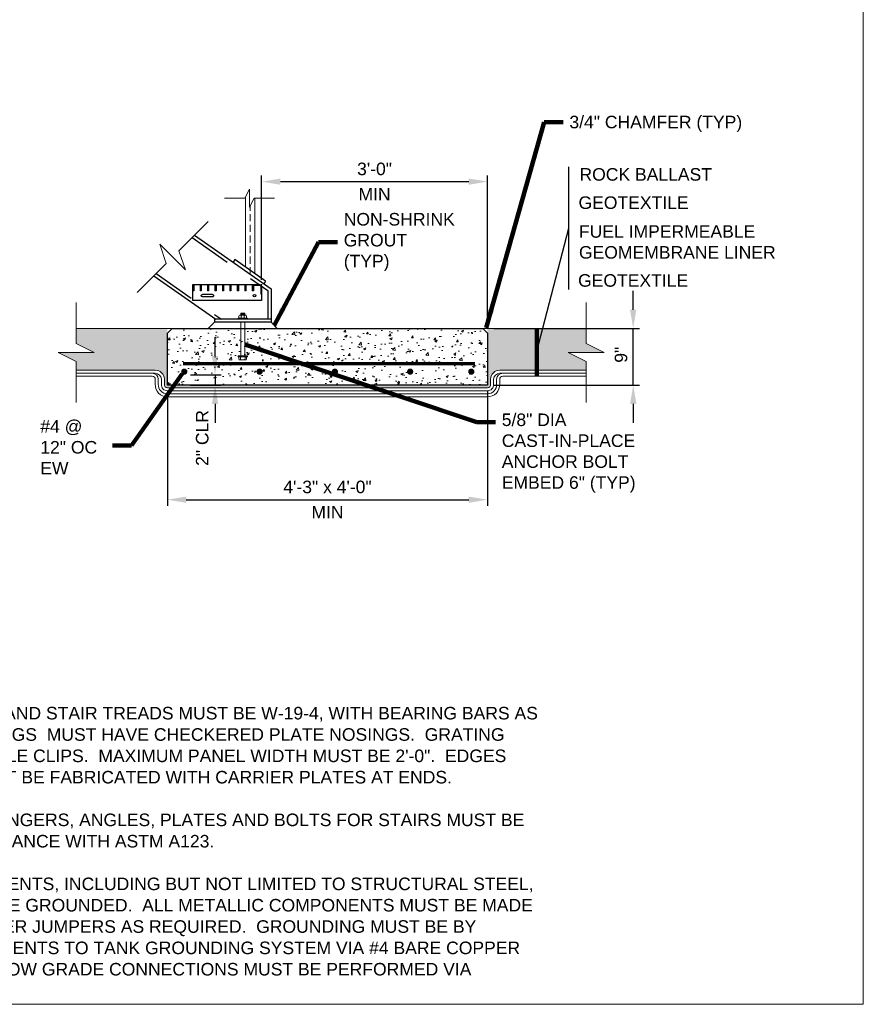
# Model space of a CAD drawing. Header units: inches. Extents: x -997 to -514, y 300 to 628.
# Tile 7 of 9: x -648 to -514, y 300 to 457. Entities that reach past the tile are written whole.
import ezdxf

# ---------------------------------------------------------------- set-up
doc = ezdxf.new("R2010")
doc.units = ezdxf.units.IN
doc.header["$MEASUREMENT"] = 0
doc.linetypes.add('( Dashed )', pattern=[9, 6, -3])
doc.linetypes.add('DGN Style 2', pattern=[11.3672125, 6.8203275, -4.546885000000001])
doc.layers.get('DefPoints').update_dxf_attribs({"lineweight": 0})
for name, color, linetype, lineweight in [('C-Detl-Grph-Wt 0', 4, 'Continuous', 0), ('G-ANNO-DIMS', 2, 'Continuous', 0), ('G-ANNO-MASK', 1, 'Continuous', 0), ('G-ANNO-NOTE', 4, 'Continuous', 30), ('G-ANNO-PATT', 250, 'Continuous', 0), ('G-ANNO-TEXT', 13, 'Continuous', 30), ('G-GRID-COOR', 2, 'Continuous', 13), ('S-ACCS-STRS', 111, 'Continuous', 30), ('S-ACCS-STRS-FRMG', 127, 'Continuous', 30), ('S-ANNO-DIMS', 2, 'Continuous', 0), ('S-FABR-PL~~', 183, 'Continuous', 30), ('S-FNDN-FTNG', 182, 'Continuous', 30), ('S-FNDN-TRMT', 28, 'Continuous', 30), ('S-FSTN-ABLT', 86, 'Continuous', 13), ('S-REIN-RBAR', 1, 'Continuous', 70), ('S-SAFE-HRAL', 2, 'Continuous', 13)]:
    doc.layers.add(name, color=color, linetype=linetype, lineweight=lineweight)
doc.layers.add('G-ANNO-NPLT', color=2, linetype='Continuous', lineweight=0, plot=False)
doc.styles.add("AEC_AC_06ArchDims-CC_3-4_1'", font='arial.ttf', dxfattribs={"height": 2})
doc.styles.add("AEC_AC_45Text-LeftTop_3-4_1'", font='arial.ttf', dxfattribs={"height": 2})
doc.styles.add('Style-font002', font='font002.shx')
doc.dimstyles.new("AEC_AC_06_Arch-Dims_3-4_1'", dxfattribs={"dimtxt": 2, "dimasz": 3, "dimexe": 1, "dimexo": 1, "dimgap": 1, "dimtad": 1, "dimdec": 4, "dimzin": 15, "dimdsep": 46, "dimlunit": 4, "dimtxsty": "AEC_AC_06ArchDims-CC_3-4_1'", "dimcen": 0.09, "dimclrd": 256, "dimclre": 256, "dimazin": 2, "dimtfac": 0.7, "dimtdec": 4, "dimtix": 1, "dimtmove": 1, "dimatfit": 3, "dimfxl": 1, "dimfrac": 1, "dimtolj": 1, "dimtzin": 15, "dimlwd": 30, "dimlwe": 30, "dimarcsym": 0})
doc.dimstyles.new("AEC_AC_45_Notes_3-4_1'", dxfattribs={"dimtxt": 2, "dimasz": 3, "dimexe": 1, "dimexo": 1, "dimgap": 1, "dimtad": 1, "dimjust": 1, "dimdec": 3, "dimzin": 15, "dimdsep": 46, "dimlunit": 5, "dimtxsty": "AEC_AC_45Text-LeftTop_3-4_1'", "dimblk": 'NONE', "dimcen": 0.09, "dimclrd": 256, "dimclre": 256, "dimazin": 2, "dimtfac": 0.7, "dimtdec": 3, "dimtmove": 1, "dimatfit": 1, "dimfxl": 1, "dimfrac": 1, "dimtolj": 1, "dimtzin": 15, "dimlwd": 30, "dimlwe": 30, "dimarcsym": 0})

# ---------------------------------------------------------------- blocks, each defined once
blk = doc.blocks.new('FASTHR_2')
at = {"extrusion": (0, 0, -1)}
blk.add_hatch(color=3, dxfattribs=at).paths.add_polyline_path([(0.4265073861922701, 0.874886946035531), (0.3018359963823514, 1.125104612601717), (0.5511787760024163, 1.125104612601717)])
blk.add_hatch(color=3).paths.add_polyline_path([(0.4265073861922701, 0.8748869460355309), (0.3018359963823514, 1.125104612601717), (0.5511787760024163, 1.125104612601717)])
for p, q in [((-1.312330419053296, 0.2502176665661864), (1.312330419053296, 0.2502176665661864)), ((-1.312330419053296, 0.2502176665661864), (-1.312330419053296, 0)), ((-1.312330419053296, 0), (1.312330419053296, 0)), ((-1.062987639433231, 0.8748869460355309), (-1.062987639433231, 0.2502176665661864)), ((-0.812332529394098, 1.125104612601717), (0.812332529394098, 1.125104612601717)), ((-0.5511787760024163, 1.656160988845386), (0.5511787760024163, 1.656160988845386)), ((-0.5511787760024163, 1.125104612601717), (-0.5511787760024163, 1.656160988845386)), ((-0.4265073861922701, 1.125104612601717), (-0.4265073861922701, 0.2502176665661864)), ((-0.3753264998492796, 0), (0.3753264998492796, 0)), ((-0.3622031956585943, 1.390632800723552), (0.3622031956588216, 1.390632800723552)), ((0.4265073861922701, 1.125104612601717), (0.4265073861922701, 0.2502176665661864)), ((0.5511787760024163, 1.125104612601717), (0.5511787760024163, 1.656160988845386)), ((1.062987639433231, 0.8748869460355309), (1.062987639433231, 0.2502176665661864)), ((1.312330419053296, 0.2502176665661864), (1.312330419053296, 0))]:
    blk.add_line(p, q)
blk.add_arc((-0.8123523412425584, 0.8750211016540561), 0.249998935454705, 90, 180)
blk.add_arc((-0.8126407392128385, 0.8750211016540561), 0.249998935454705, 90.00000000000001, 180, dxfattribs=at)
for points in [[(-0.3018359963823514, 1.125104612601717), (-0.4265073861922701, 0.8748869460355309), (-0.5511787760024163, 1.125104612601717)], [(0.3018359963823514, 1.125104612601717), (0.4265073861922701, 0.8748869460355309), (0.5511787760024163, 1.125104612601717)]]:
    blk.add_3dface(points)
blk = doc.blocks.new('FASTHD_2')
at = {"extrusion": (0, 0, -1)}
blk.add_hatch(color=3, dxfattribs=at).paths.add_polyline_path([(0.625544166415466, 0.8753243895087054), (0.5008727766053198, 1.125104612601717), (0.7502155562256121, 1.125104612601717)])
blk.add_hatch(color=3).paths.add_polyline_path([(0.6246692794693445, 0.8753243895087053), (0.4995604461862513, 1.125104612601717), (0.7489032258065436, 1.125104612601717)])
for p, q in [((-1.313205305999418, 0.2502176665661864), (1.312330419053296, 0.2502176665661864)), ((-1.313205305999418, 0.2502176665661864), (-1.313205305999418, 0)), ((-1.313205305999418, 0), (1.312330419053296, 0)), ((-1.062987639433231, 0.8753243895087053), (-1.062987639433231, 0.2502176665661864)), ((-0.813207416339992, 1.125104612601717), (0.8118950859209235, 1.125104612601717)), ((-0.625544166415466, 1.125104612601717), (-0.625544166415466, 0.2502176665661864)), ((-0.3753264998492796, 0), (0.3744516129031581, 0)), ((0.6246692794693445, 1.125104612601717), (0.6246692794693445, 0.2502176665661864)), ((1.061237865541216, 0.8753243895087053), (1.061237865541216, 0.2502176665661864)), ((1.312330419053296, 0.2502176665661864), (1.312330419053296, 0))]:
    blk.add_line(p, q)
blk.add_arc((-0.813079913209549, 0.8753719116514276), 0.249998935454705, 89.99999999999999, 180)
blk.add_arc((-0.8119131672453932, 0.8753719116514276), 0.249998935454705, 90.00000000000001, 180, dxfattribs=at)
for points in [[(-0.5008727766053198, 1.125104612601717), (-0.625544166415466, 0.8753243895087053), (-0.7502155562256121, 1.125104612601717)], [(0.4995604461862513, 1.125104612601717), (0.6246692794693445, 0.8753243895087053), (0.7489032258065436, 1.125104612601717)]]:
    blk.add_3dface(points)
blk = doc.blocks.new('*D97')
at = {"layer": 'DefPoints', "color": 0, "transparency": 16777216}
for p in [(-573.9058988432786, 408.1446267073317), (-550.6866709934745, 408.1446267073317), (-573.9058988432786, 399.1446267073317)]:
    blk.add_point(p, dxfattribs=at)
at = {"layer": 'G-ANNO-DIMS', "lineweight": 30, "transparency": 16777216}
for p, q in [((-550.6866709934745, 411.1446267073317), (-550.6866709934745, 414.1446267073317)), ((-572.9058988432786, 408.1446267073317), (-549.6866709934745, 408.1446267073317)), ((-550.6866709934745, 399.1446267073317), (-550.6866709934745, 408.1446267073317)), ((-572.9058988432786, 399.1446267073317), (-549.6866709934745, 399.1446267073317)), ((-550.6866709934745, 396.1446267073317), (-550.6866709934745, 393.1446267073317))]:
    blk.add_line(p, q, dxfattribs=at)
at = {"layer": 'G-ANNO-DIMS', "transparency": 16777216}
for points in [[(-551.1866709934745, 411.1446267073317), (-550.1866709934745, 411.1446267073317), (-550.6866709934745, 408.1446267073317)], [(-551.1866709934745, 396.1446267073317), (-550.1866709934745, 396.1446267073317), (-550.6866709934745, 399.1446267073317)]]:
    blk.add_solid(points, dxfattribs=at)
at = {"layer": 'G-ANNO-DIMS', "color": 0, "lineweight": 30, "transparency": 16777216, "insert": (-552.619905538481, 403.9759592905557), "char_height": 2, "attachment_point": 5, "rotation": 90, "style": "AEC_AC_06ArchDims-CC_3-4_1'"}
blk.add_mtext('\\A1;9"', dxfattribs=at)
blk = doc.blocks.new('_None')
blk = doc.blocks.new('*D99')
at = {"layer": 'DefPoints', "color": 0, "transparency": 16777216}
for p in [(-624.9061488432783, 399.1446267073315), (-573.9058988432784, 399.1446267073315), (-573.9058988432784, 380.8714814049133)]:
    blk.add_point(p, dxfattribs=at)
at = {"layer": 'G-ANNO-DIMS', "lineweight": 30, "transparency": 16777216}
for p, q in [((-624.9061488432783, 398.1446267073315), (-624.9061488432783, 379.8714814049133)), ((-573.9058988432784, 398.1446267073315), (-573.9058988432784, 379.8714814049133)), ((-621.9061488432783, 380.8714814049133), (-576.9058988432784, 380.8714814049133))]:
    blk.add_line(p, q, dxfattribs=at)
at = {"layer": 'G-ANNO-DIMS', "transparency": 16777216}
for points in [[(-621.9061488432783, 381.3714814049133), (-621.9061488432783, 380.3714814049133), (-624.9061488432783, 380.8714814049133)], [(-576.9058988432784, 381.3714814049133), (-576.9058988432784, 380.3714814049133), (-573.9058988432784, 380.8714814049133)]]:
    blk.add_solid(points, dxfattribs=at)
at = {"layer": 'G-ANNO-DIMS', "color": 0, "lineweight": 30, "transparency": 16777216, "char_height": 2, "attachment_point": 5, "style": "AEC_AC_06ArchDims-CC_3-4_1'"}
for s, insert in [('\\A1;4\'-3" x 4\'-0"', (-599.4060238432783, 382.8933095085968)), ('\\A1;MIN', (-599.4060238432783, 378.8714814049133))]:
    blk.add_mtext(s, dxfattribs=dict(at, insert=insert))
blk = doc.blocks.new('*D100')
at = {"layer": 'DefPoints', "color": 0, "transparency": 16777216}
for p in [(-622.2266656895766, 400.7822679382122), (-622.2266656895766, 399.1446267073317), (-617.3236342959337, 399.1446267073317)]:
    blk.add_point(p, dxfattribs=at)
at = {"layer": 'G-ANNO-DIMS', "lineweight": 30, "transparency": 16777216}
for p, q in [((-617.3236342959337, 403.7822679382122), (-617.3236342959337, 406.7822679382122)), ((-621.2266656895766, 400.7822679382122), (-616.3236342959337, 400.7822679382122)), ((-617.3236342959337, 400.7822679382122), (-617.3236342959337, 399.1446267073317)), ((-621.2266656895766, 399.1446267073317), (-616.3236342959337, 399.1446267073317)), ((-617.3236342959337, 396.1446267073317), (-617.3236342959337, 393.1446267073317))]:
    blk.add_line(p, q, dxfattribs=at)
at = {"layer": 'G-ANNO-DIMS', "transparency": 16777216}
for points in [[(-617.8236342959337, 403.7822679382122), (-616.8236342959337, 403.7822679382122), (-617.3236342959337, 400.7822679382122)], [(-617.8236342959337, 396.1446267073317), (-616.8236342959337, 396.1446267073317), (-617.3236342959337, 399.1446267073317)]]:
    blk.add_solid(points, dxfattribs=at)
at = {"layer": 'G-ANNO-DIMS', "color": 0, "lineweight": 30, "transparency": 16777216, "insert": (-619.3577407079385, 390.7078889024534), "char_height": 2, "attachment_point": 5, "rotation": 90, "style": "AEC_AC_06ArchDims-CC_3-4_1'"}
blk.add_mtext('\\A1;2" CLR', dxfattribs=at)
blk = doc.blocks.new('*D113')
at = {"layer": 'DefPoints', "color": 0, "transparency": 16777216}
for p in [(-573.9058988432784, 431.5663487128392), (-609.9058988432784, 414.8951267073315), (-573.9058988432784, 407.3946267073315)]:
    blk.add_point(p, dxfattribs=at)
at = {"layer": 'G-ANNO-DIMS', "lineweight": 30, "transparency": 16777216}
for p, q in [((-609.9058988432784, 415.8951267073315), (-609.9058988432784, 432.5663487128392)), ((-573.9058988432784, 408.3946267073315), (-573.9058988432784, 432.5663487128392)), ((-606.9058988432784, 431.5663487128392), (-576.9058988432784, 431.5663487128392))]:
    blk.add_line(p, q, dxfattribs=at)
at = {"layer": 'G-ANNO-DIMS', "transparency": 16777216}
for points in [[(-606.9058988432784, 432.0663487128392), (-606.9058988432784, 431.0663487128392), (-609.9058988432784, 431.5663487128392)], [(-576.9058988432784, 432.0663487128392), (-576.9058988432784, 431.0663487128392), (-573.9058988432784, 431.5663487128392)]]:
    blk.add_solid(points, dxfattribs=at)
at = {"layer": 'G-ANNO-DIMS', "color": 0, "lineweight": 30, "transparency": 16777216, "char_height": 2, "attachment_point": 5, "style": "AEC_AC_06ArchDims-CC_3-4_1'"}
for s, insert in [('\\A1;3\'-0"', (-591.9058988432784, 433.5881768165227)), ('\\A1;MIN', (-591.9058988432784, 429.5663487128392))]:
    blk.add_mtext(s, dxfattribs=dict(at, insert=insert))

msp = doc.modelspace()

# ---------------------------------------------------------------- hatches: boundary and pattern name
at = {"layer": 'G-ANNO-PATT'}
h = msp.add_hatch(dxfattribs=at)
h.set_pattern_fill('GRAVEL', color=256, style=0, pattern_type=2)
h.set_pattern_definition([(228.012788, (-593.6402022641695, 407.7658921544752), (-24.00000027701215, -27.0000004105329), [0.403608, -39.957264]), (184.969741, (-593.9102022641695, 407.4658921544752), (35.99999992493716, 3.000000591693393), [0.6926039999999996, -68.56777399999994]), (132.510447, (-594.6002022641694, 407.4058921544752), (29.99999928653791, -32.9999999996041), [0.4883639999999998, -48.34809799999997]), (267.273689, (-595.7702022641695, 406.6558921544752), (2.999999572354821, 60.00000030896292), [0.6307139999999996, -62.44067399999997]), (292.833654, (-595.8002022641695, 406.0258921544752), (-15.00000042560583, 36.00000035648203), [0.6184649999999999, -61.22811899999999]), (357.2736889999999, (-595.5602022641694, 405.4558921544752), (-60.00000030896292, 2.999999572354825), [0.6307139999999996, -62.44067399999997]), (37.69424000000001, (-594.9302022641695, 405.4258921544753), (-39.000000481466, -29.99999923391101), [0.8340869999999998, -82.57454599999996]), (72.255328, (-594.2702022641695, 405.9358921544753), (21.0000003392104, 65.99999990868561), [0.787464, -77.958964]), (121.429566, (-594.0302022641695, 406.6858921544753), (-24.00000070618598, 38.99999987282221), [0.63285, -62.652219]), (175.236358, (-594.3602022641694, 407.2258921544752), (32.99999956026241, -2.999999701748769), [0.722496, -35.402288]), (222.397438, (-595.0802022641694, 407.2858921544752), (-36.00000003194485, -33.00000026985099), [0.9343439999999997, -92.50012499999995]), (138.814075, (-592.8002022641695, 406.6258921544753), (-21.00000023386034, 18.00000044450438), [0.318903, -31.571534]), (171.469234, (-593.0402022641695, 406.8358921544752), (38.99999955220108, -5.999999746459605), [0.606711, -60.06453399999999]), (225, (-593.6402022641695, 406.9258921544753), (-4.440892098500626e-16, -2.999999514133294), [0.424263, -3.818378]), (203.198591, (-593.8502022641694, 407.2858921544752), (14.99999960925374, 6.000000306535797), [0.228474, -22.618845]), (291.801409, (-594.0602022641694, 407.1958921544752), (-2.999999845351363, 8.999999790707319), [0.323109, -15.832385]), (30.963757, (-593.9402022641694, 406.8958921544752), (8.999999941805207, 6.000000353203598), [0.524787, -16.968069]), (161.565051, (-593.4902022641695, 407.1658921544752), (6.000000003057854, -2.999999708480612), [0.379473, -9.10736]), (16.38954, (-595.8002022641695, 407.1958921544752), (30.00000002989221, 9.00000003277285), [0.5315999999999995, -52.62853499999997]), (70.34617600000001, (-595.2902022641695, 407.3458921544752), (-12.00000017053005, -33.00000010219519), [0.445983, -44.152223]), (293.198591, (-593.4902022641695, 407.7658921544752), (-6.000000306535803, 14.99999960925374), [0.456945, -22.390374]), (343.6104599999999, (-593.3102022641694, 407.3458921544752), (-30.00000002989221, 9.00000003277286), [0.5316, -52.628535]), (339.4439549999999, (-595.8002022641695, 405.3358921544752), (-14.99999988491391, 5.999999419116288), [0.51264, -25.119371]), (294.775141, (-595.3202022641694, 405.1558921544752), (-15.00000018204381, 32.99999953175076), [0.429534, -42.523929]), (66.80140899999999, (-593.4602022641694, 404.7658921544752), (6.0000003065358, 14.99999960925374), [0.456945, -22.390374]), (17.354025, (-593.2802022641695, 405.1858921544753), (-38.99999986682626, -12.00000022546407), [0.5028929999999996, -49.78627099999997]), (69.44395500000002, (-594.9302022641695, 404.7658921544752), (-5.999999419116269, -14.99999988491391), [0.25632, -25.375691]), (101.309932, (-593.6402022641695, 404.7658921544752), (-2.999999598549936, 12.00000058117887), [0.1529699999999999, -15.144089]), (165.963757, (-593.6702022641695, 404.9158921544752), (8.99999962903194, -2.999999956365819), [0.6184649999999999, -11.750852]), (186.009006, (-594.2702022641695, 405.0658921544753), (30.00000003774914, 3.000000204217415), [0.5731499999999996, -56.74176999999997]), (303.690068, (-593.9402022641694, 406.6258921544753), (-3.000000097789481, 5.999999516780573), [0.432666, -10.383988]), (353.157227, (-593.7002022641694, 406.2658921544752), (50.99999993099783, -5.999999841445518), [0.755382, -74.78268800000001]), (60.945396, (-592.9502022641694, 406.1758921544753), (-12.00000018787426, -20.99999992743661), [0.308868, -30.578022]), (90, (-592.8002022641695, 406.4458921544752), (-3, 3), [0.18, -2.82]), (120.256437, (-594.3302022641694, 405.1558921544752), (11.99999958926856, -20.99999997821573), [0.416772, -41.26056]), (48.012788, (-594.5402022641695, 405.5158921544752), (24.00000027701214, 27.0000004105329), [0.8072159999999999, -39.553656]), (0, (-594.0002022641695, 406.1158921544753), (3, 3), [0.78, -2.22]), (325.304846, (-593.2202022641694, 406.1158921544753), (29.99999938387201, -21.00000035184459), [0.4743419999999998, -46.95982299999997]), (254.054604, (-592.8302022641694, 405.8458921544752), (-2.999999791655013, -12.00000031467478), [0.436806, -21.403524]), (207.645975, (-592.9502022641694, 405.4258921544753), (-57.00000004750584, -29.99999915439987), [0.711195, -70.408423]), (175.426079, (-593.5802022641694, 405.0958921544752), (-39.00000049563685, 2.999999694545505), [0.752397, -74.48722])])
edge = h.paths.add_edge_path()
edge.add_arc((-626.8517400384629, 400.0572802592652), 1.4598506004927, 1.9816148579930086, 90, ccw=False)
edge.add_line((-625.3927624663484, 400.1077601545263), (-625.3927657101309, 399.2491802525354))
edge.add_arc((-624.9083875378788, 399.2025566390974), 0.4866168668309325, 174.5019572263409, 270.0276256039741)
edge.add_line((-624.9081529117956, 398.7159398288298), (-573.9058988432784, 398.7159398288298))
edge.add_arc((-573.9036747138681, 399.2025742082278), 0.4866394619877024, 269.7381353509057, 365.5077744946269)
edge.add_line((-573.4192819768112, 399.2492822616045), (-573.4192852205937, 400.1078621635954))
edge.add_arc((-571.9603051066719, 400.0572739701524), 1.459856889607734, 90.00009974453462, 178.0141406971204, ccw=False)
edge.add_line((-571.9603076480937, 401.5171308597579), (-558.1908322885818, 401.5089426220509))
edge.add_line((-558.1908322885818, 401.5089426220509), (-558.1908322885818, 402.8995128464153))
edge.add_line((-558.1908322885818, 402.8995128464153), (-561.0658322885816, 404.3370128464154))
edge.add_line((-561.0658322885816, 404.3370128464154), (-555.3133322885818, 404.3370128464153))
edge.add_line((-555.3133322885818, 404.3370128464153), (-558.1908322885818, 405.7745128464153))
edge.add_line((-558.1908322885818, 405.7745128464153), (-558.1908322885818, 408.1446267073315))
edge.add_line((-558.1908322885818, 408.1446267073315), (-573.9058988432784, 408.1446267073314))
edge.add_line((-573.9058988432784, 408.1446267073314), (-573.9058988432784, 399.1446267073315))
edge.add_line((-573.9058988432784, 399.1446267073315), (-624.9061488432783, 399.1446267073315))
edge.add_line((-624.9061488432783, 399.1446267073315), (-624.9061488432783, 408.1446267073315))
edge.add_line((-624.9061488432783, 408.1446267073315), (-639.4476267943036, 408.1446267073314))
edge.add_line((-639.4476267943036, 408.1446267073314), (-639.4476267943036, 405.7745128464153))
edge.add_line((-639.4476267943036, 405.7745128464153), (-636.5701267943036, 404.3370128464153))
edge.add_line((-636.5701267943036, 404.3370128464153), (-642.3226267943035, 404.3370128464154))
edge.add_line((-642.3226267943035, 404.3370128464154), (-639.4476267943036, 402.8995128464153))
edge.add_line((-639.4476267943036, 402.8995128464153), (-639.4476267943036, 401.5096405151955))
edge.add_line((-639.4476267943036, 401.5096405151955), (-626.8517400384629, 401.5171308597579))
h = msp.add_hatch(dxfattribs=at)
h.set_pattern_fill('AR-CONC', color=256, style=0, pattern_type=2)
h.set_pattern_definition([(49.99999999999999, (-609.7509322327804, 401.355320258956), (3.586300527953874, -0.3137605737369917), [0.375, -4.125]), (355, (-609.7509322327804, 401.355320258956), (-0.6937566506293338, 3.760960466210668), [0.3, -3.3]), (100.451444, (-609.4520742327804, 401.329173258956), (2.892544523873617, 3.447200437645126), [0.3187009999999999, -3.505710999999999]), (46.18420000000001, (-609.7509322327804, 402.355320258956), (5.336206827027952, -0.8275962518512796), [0.5625, -6.1875]), (96.63563499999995, (-609.3062482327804, 402.286353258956), (4.673309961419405, 4.870592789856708), [0.4780519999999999, -5.258568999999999]), (351.184164, (-609.7509322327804, 402.355320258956), (4.673309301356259, 4.87059334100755), [0.4499999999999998, -4.949999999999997]), (21, (-609.2509322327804, 402.105320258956), (2.984534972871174, -2.013094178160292), [0.375, -4.125]), (326.0000000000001, (-609.2509322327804, 402.105320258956), (1.216576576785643, 3.625750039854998), [0.3, -3.3]), (71.45144499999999, (-609.0022212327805, 401.937562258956), (4.201112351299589, 1.612656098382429), [0.318701, -3.505711]), (37.50000000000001, (-609.7509322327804, 401.355320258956), (0.06079927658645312, 1.664469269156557), [0, -3.26, 0, -3.35, 0, -3.3125]), (7.499999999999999, (-609.7509322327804, 401.355320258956), (1.315347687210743, 1.972058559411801), [0, -1.91, 0, -3.185, 0, -1.2625]), (327.5, (-610.8659322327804, 401.355320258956), (2.669112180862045, -0.1127743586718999), [0, -1.25, 0, -3.9, 0, -5.175]), (317.5, (-611.3659322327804, 401.355320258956), (2.915930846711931, 0.5005249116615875), [0, -1.625, 0, -2.59, 0, -3.675])])
h.paths.add_polyline_path([(-573.9058988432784, 399.1446267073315), (-573.9058988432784, 407.3946267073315), (-574.6558988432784, 408.1446267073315), (-624.1561488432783, 408.1446267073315), (-624.9061488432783, 407.3946267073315), (-624.9061488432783, 399.1446267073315)])
at = {"layer": 'S-REIN-RBAR'}
h = msp.add_hatch(color=256, dxfattribs=at)
edge = h.paths.add_edge_path()
edge.add_arc((-622.2266656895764, 401.282267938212), 0.5, 0, 360)
h = msp.add_hatch(color=256, dxfattribs=at)
edge = h.paths.add_edge_path()
edge.add_arc((-610.2266656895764, 401.282267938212), 0.5, 0, 360)
h = msp.add_hatch(color=256, dxfattribs=at)
edge = h.paths.add_edge_path()
edge.add_arc((-598.2266656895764, 401.282267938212), 0.5, 0, 360)
h = msp.add_hatch(color=256, dxfattribs=at)
edge = h.paths.add_edge_path()
edge.add_arc((-586.2266656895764, 401.282267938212), 0.5, 0, 360)
h = msp.add_hatch(color=256, dxfattribs=at)
edge = h.paths.add_edge_path()
edge.add_arc((-576.4870673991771, 401.282267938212), 0.5, 0, 360)

# ---------------------------------------------------------------- linework, layer by layer
at = {"layer": 'C-Detl-Grph-Wt 0'}
for p, q in [((-624.1561488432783, 408.1446267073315), (-639.4476267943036, 408.1446267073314)), ((-574.6558988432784, 408.1446267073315), (-558.1908322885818, 408.1446267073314)), ((-626.851740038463, 401.5171308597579), (-639.4476267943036, 401.5096405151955)), ((-626.8586301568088, 401.0305105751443), (-639.4476267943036, 401.0230098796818)), ((-627.3383311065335, 400.5438878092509), (-639.4476267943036, 400.5365049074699)), ((-571.9603076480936, 401.5171308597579), (-558.1908322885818, 401.5089426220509)), ((-571.953417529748, 401.0305105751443), (-558.1908322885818, 401.0223106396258)), ((-571.4737165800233, 400.5438878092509), (-558.1908322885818, 400.5357893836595)), ((-626.8526163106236, 399.2958844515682), (-626.8525872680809, 400.0281350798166)), ((-626.3659708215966, 400.0982046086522), (-626.3659994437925, 399.2833731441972)), ((-625.8793793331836, 400.0557385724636), (-625.8793825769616, 399.2685303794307)), ((-625.3927657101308, 399.2491802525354), (-625.3927624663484, 400.1077601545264)), ((-624.9081529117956, 398.7159398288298), (-573.9058988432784, 398.7159398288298)), ((-573.4192819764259, 399.2491802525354), (-573.4192852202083, 400.1077601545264)), ((-572.9326683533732, 400.0557385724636), (-572.9326651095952, 399.2685303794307)), ((-572.44607686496, 400.0982046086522), (-572.446048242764, 399.2833731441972)), ((-571.9594313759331, 399.2958844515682), (-571.9594604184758, 400.0281350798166)), ((-573.9058988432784, 397.2560892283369), (-624.9088567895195, 397.2560892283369)), ((-624.9087939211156, 397.7427060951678), (-573.9058988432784, 397.7427060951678)), ((-573.9058988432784, 398.2293229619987), (-624.9087193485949, 398.2293229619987))]:
    msp.add_line(p, q, dxfattribs=at)
for centre, radius, start, end in [((-627.3383315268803, 400.0569910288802), 0.973233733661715, 2.427033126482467, 90), ((-626.8543773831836, 400.0557385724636), 0.9749980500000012, 0, 90), ((-571.9603076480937, 400.0572802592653), 1.459850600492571, 90, 178.0183851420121), ((-571.4737165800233, 400.05727094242), 0.4866168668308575, 90, 183.432599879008), ((-624.9083875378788, 399.2025566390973), 1.946467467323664, 177.2517697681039, 269.9861872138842), ((-624.9083875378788, 399.2025566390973), 1.459850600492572, 176.8265156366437, 269.98405039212), ((-624.9083875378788, 399.2025566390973), 0.9732337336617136, 176.1130427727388, 269.9804657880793), ((-573.903660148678, 399.2025566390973), 0.4866168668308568, 269.9723743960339, 5.498042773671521)]:
    msp.add_arc(centre, radius, start, end, dxfattribs=at)
at = {"layer": 'C-Detl-Grph-Wt 0', "extrusion": (0, 0, -1)}
for centre, radius, start, end in [((627.3383311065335, 400.05727094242), 0.4866168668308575, 90, 183.432599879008), ((626.8517400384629, 400.0572802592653), 1.459850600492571, 90, 178.0183851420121), ((571.9576703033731, 400.0557385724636), 0.9749980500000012, 0, 90), ((571.4737161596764, 400.0569910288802), 0.973233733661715, 2.427033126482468, 90), ((624.9083875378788, 399.2025566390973), 0.4866168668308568, 269.972374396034, 5.498042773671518), ((573.903660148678, 399.2025566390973), 0.9732337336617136, 176.1130427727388, 269.9804657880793), ((573.903660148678, 399.2025566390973), 1.459850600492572, 176.8265156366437, 269.9840503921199), ((573.903660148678, 399.2025566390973), 1.946467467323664, 177.2517697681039, 269.9861872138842)]:
    msp.add_arc(centre, radius, start, end, dxfattribs=at)
at = {"layer": 'G-ANNO-MASK'}
for p, q in [((-612.5499062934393, 428.9159725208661), (-615.8234062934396, 428.9159725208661)), ((-611.1124062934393, 428.9159725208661), (-607.8389062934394, 428.9159725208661))]:
    msp.add_line(p, q, dxfattribs=at)
at = {"layer": 'G-ANNO-MASK', "ltscale": 2}
for p, q in [((-623.0722563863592, 420.5618905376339), (-618.4428282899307, 425.1913186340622)), ((-625.1051883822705, 418.5289585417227), (-629.7346164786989, 413.8995304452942)), ((-639.4476267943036, 405.7745128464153), (-639.4476267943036, 412.3215128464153)), ((-558.1908322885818, 405.7745128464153), (-558.1908322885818, 412.3215128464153)), ((-639.4476267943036, 402.8995128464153), (-639.4476267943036, 396.3525128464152)), ((-558.1908322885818, 402.8995128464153), (-558.1908322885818, 396.3525128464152))]:
    msp.add_line(p, q, dxfattribs=at)
at = {"layer": 'G-ANNO-MASK', "flags": 128}
msp.add_lwpolyline([(-611.1124062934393, 428.9159725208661), (-611.8311562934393, 427.4772225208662), (-611.8311562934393, 430.3534725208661), (-612.5499062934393, 428.9159725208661)], dxfattribs=at)
at = {"layer": 'G-ANNO-MASK', "ltscale": 2, "flags": 128}
for points in [[(-623.0722563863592, 420.5618905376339), (-622.0540226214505, 417.5107247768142), (-626.1216543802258, 421.5783565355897), (-625.1051883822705, 418.5289585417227)], [(-639.4476267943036, 405.7745128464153), (-636.5701267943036, 404.3370128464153), (-642.3226267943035, 404.3370128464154), (-639.4476267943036, 402.8995128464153)], [(-558.1908322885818, 405.7745128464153), (-555.3133322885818, 404.3370128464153), (-561.0658322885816, 404.3370128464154), (-558.1908322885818, 402.8995128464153)]]:
    msp.add_lwpolyline(points, dxfattribs=at)
at = {"layer": 'G-ANNO-NOTE'}
for p, q in [((-560.930798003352, 414.3680449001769), (-560.930798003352, 433.9535767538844)), ((-566.1101290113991, 404.3547530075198), (-560.930798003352, 424.1608108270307))]:
    msp.add_line(p, q, dxfattribs=at)
at = {"layer": 'G-ANNO-NOTE', "lineweight": 30, "extrusion": (0, 0, -1)}
msp.add_solid([(566.0487856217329, 400.5405802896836), (565.548511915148, 403.5405346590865), (566.548511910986, 403.5406258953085)], dxfattribs=at)
at = {"layer": 'G-ANNO-NPLT', "ltscale": 1.333333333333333}
msp.add_3dface([(-514.0197771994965, 628.4289094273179, -3.517716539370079), (-994.0197771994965, 628.4289094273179, -3.517716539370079), (-994.0197771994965, 300.4289094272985, -3.517716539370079), (-514.0197771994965, 300.4289094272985, -3.517716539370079)], dxfattribs=at)
at = {"layer": 'G-GRID-COOR', "linetype": '( Dashed )', "ltscale": 0.1875}
msp.add_line((-611.7166488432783, 416.8056267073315), (-611.7166488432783, 427.7064365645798), dxfattribs=at)
at = {"layer": 'S-ACCS-STRS', "linetype": 'Continuous'}
for p, q in [((-620.9071488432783, 415.1451267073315), (-620.9071488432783, 412.6446267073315)), ((-610.1558988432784, 415.1451267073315), (-620.9071488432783, 415.1451267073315)), ((-620.7196488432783, 415.1451267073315), (-620.7196488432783, 414.1451267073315)), ((-619.7193988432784, 415.1451267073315), (-619.7193988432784, 414.1451267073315)), ((-619.5318988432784, 415.1451267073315), (-619.5318988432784, 414.1451267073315)), ((-618.5318988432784, 415.1451267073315), (-618.5318988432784, 414.1451267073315)), ((-618.3443988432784, 415.1451267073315), (-618.3443988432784, 414.1451267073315)), ((-617.3443988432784, 415.1451267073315), (-617.3443988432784, 414.1451267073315)), ((-617.1568988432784, 415.1451267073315), (-617.1568988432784, 414.1451267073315)), ((-616.1566488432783, 415.1451267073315), (-616.1566488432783, 414.1451267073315)), ((-615.9691488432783, 415.1451267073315), (-615.9691488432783, 414.1451267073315)), ((-614.9688988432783, 415.1451267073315), (-614.9688988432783, 414.1451267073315)), ((-614.7813988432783, 415.1451267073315), (-614.7813988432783, 414.1451267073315)), ((-613.7813988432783, 415.1451267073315), (-613.7813988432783, 414.1451267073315)), ((-613.5938988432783, 415.1451267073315), (-613.5938988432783, 414.1451267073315)), ((-612.5938988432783, 415.1451267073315), (-612.5938988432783, 414.1451267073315)), ((-612.4063988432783, 415.1451267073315), (-612.4063988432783, 414.1451267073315)), ((-611.4061488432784, 415.1451267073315), (-611.4061488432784, 414.1451267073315)), ((-611.2186488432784, 415.1451267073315), (-611.2186488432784, 414.1451267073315)), ((-610.1558988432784, 415.0201267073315), (-611.2186488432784, 415.0201267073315)), ((-610.0308988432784, 414.8951267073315), (-610.0308988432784, 413.6448767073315)), ((-609.9058988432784, 414.8951267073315), (-609.9058988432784, 412.6446267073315)), ((-620.7196488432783, 414.1451267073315), (-620.9071488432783, 414.1451267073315)), ((-619.5318988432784, 414.1451267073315), (-619.7193988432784, 414.1451267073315)), ((-617.7348988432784, 413.5981267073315), (-619.3291488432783, 413.5981267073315)), ((-617.7348988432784, 413.1918767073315), (-619.3291488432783, 413.1918767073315)), ((-618.3443988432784, 414.1451267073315), (-618.5318988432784, 414.1451267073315)), ((-617.1568988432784, 414.1451267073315), (-617.3443988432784, 414.1451267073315)), ((-615.9691488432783, 414.1451267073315), (-616.1566488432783, 414.1451267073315)), ((-614.7813988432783, 414.1451267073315), (-614.9688988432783, 414.1451267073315)), ((-613.5938988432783, 414.1451267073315), (-613.7813988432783, 414.1451267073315)), ((-612.4063988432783, 414.1451267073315), (-612.5938988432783, 414.1451267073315)), ((-611.2186488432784, 414.1451267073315), (-611.4061488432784, 414.1451267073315)), ((-609.9058988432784, 413.6448767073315), (-610.0308988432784, 413.6448767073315)), ((-609.9058988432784, 412.6446267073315), (-620.9071488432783, 412.6446267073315))]:
    msp.add_line(p, q, dxfattribs=at)
msp.add_circle((-611.0310129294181, 413.3949811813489), 0.2031503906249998, dxfattribs=at)
for radius in [0.25003125, 0.125015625]:
    msp.add_arc((-610.1559035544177, 414.8951686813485), radius, 0, 90, dxfattribs=at)
at = {"layer": 'S-ACCS-STRS', "linetype": 'Continuous', "extrusion": (0, 0, -1)}
for centre, start, end in [((619.3289250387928, 413.3949811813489), 270.0010722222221, 89.99892500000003), ((617.7349758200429, 413.3949811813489), 89.99892777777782, 270.001075)]:
    msp.add_arc(centre, 0.2031503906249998, start, end, dxfattribs=at)
at = {"layer": 'S-ACCS-STRS'}
msp.add_point((-609.9058988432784, 415.1451267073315), dxfattribs=at)
msp.add_point((-609.9058988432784, 415.1451267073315), dxfattribs=at)
msp.add_point((-609.9058988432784, 415.1451267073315), dxfattribs=at)
at = {"layer": 'S-ACCS-STRS-FRMG', "linetype": 'DGN Style 2'}
for p, q in [((-620.9649641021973, 422.6691828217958), (-608.9056488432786, 414.2276267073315)), ((-626.7098231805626, 416.9243237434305), (-616.3098988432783, 409.6443767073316)), ((-608.9056488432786, 414.2276267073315), (-608.9056488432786, 409.6443767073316))]:
    msp.add_line(p, q, dxfattribs=at)
at = {"layer": 'S-ACCS-STRS-FRMG', "linetype": 'Continuous'}
for p, q in [((-620.6059178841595, 423.0282290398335), (-608.4053988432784, 414.4878767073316)), ((-627.0688930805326, 416.5652538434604), (-617.1818988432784, 409.6443767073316)), ((-608.4053988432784, 414.4878767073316), (-608.4053988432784, 409.1446267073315))]:
    msp.add_line(p, q, dxfattribs=at)
at = {"layer": 'S-ANNO-DIMS'}
for p in [(-618.9062738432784, 399.1443767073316), (-606.9062738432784, 399.1443767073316), (-606.9062738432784, 399.1443767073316)]:
    msp.add_point(p, dxfattribs=at)
at = {"layer": 'S-FABR-PL~~', "linetype": 'Continuous'}
for p, q in [((-614.1748988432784, 419.1363767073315), (-614.4603988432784, 418.7283767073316)), ((-609.2583988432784, 415.6951267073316), (-614.1748988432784, 419.1363767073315)), ((-609.2583988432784, 415.6951267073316), (-609.5458988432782, 415.2851267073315)), ((-608.4053988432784, 409.6443767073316), (-617.4068988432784, 409.6443767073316)), ((-617.4068988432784, 409.6443767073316), (-617.4068988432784, 409.1446267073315)), ((-608.4053988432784, 409.1446267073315), (-617.4068988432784, 409.1446267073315))]:
    msp.add_line(p, q, dxfattribs=at)
at = {"layer": 'S-FNDN-FTNG', "linetype": 'Continuous', "flags": 128}
msp.add_lwpolyline([(-624.1561488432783, 408.1446267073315), (-574.6558988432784, 408.1446267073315), (-573.9058988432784, 407.3946267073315), (-573.9058988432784, 399.1446267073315), (-624.9061488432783, 399.1446267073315), (-624.9061488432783, 407.3946267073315), (-624.1561488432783, 408.1446267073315)], close=True, dxfattribs=at)
at = {"layer": 'S-FNDN-TRMT'}
for p, q in [((-617.4068988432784, 409.1446267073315), (-618.4068988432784, 408.1443767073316)), ((-608.4053988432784, 409.1446267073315), (-607.4053988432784, 408.1443767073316))]:
    msp.add_line(p, q, dxfattribs=at)
at = {"layer": 'S-FSTN-ABLT'}
for p, q in [((-613.2188988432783, 409.1446267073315), (-613.2188988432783, 403.7868767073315)), ((-612.5933988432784, 409.1446267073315), (-612.5933988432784, 403.7868767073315))]:
    msp.add_line(p, q, dxfattribs=at)
at = {"layer": 'S-REIN-RBAR'}
msp.add_line((-622.4128570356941, 402.6052886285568), (-575.900228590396, 402.6052886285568), dxfattribs=at)
at = {"layer": 'S-SAFE-HRAL', "linetype": 'Continuous'}
for p, q in [((-612.4666488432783, 417.9408767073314), (-612.4666488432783, 429.0824874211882)), ((-610.9666488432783, 416.8908767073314), (-610.9666488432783, 428.9159725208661))]:
    msp.add_line(p, q, dxfattribs=at)

# ---------------------------------------------------------------- block references
at = {"layer": 'S-FSTN-ABLT', "xscale": 0.5715024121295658, "yscale": 0.5715024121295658, "zscale": 0.5715024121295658}
msp.add_blockref('FASTHR_2', (-612.9061488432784, 409.6446267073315), dxfattribs=at)
at = {"layer": 'S-FSTN-ABLT', "xscale": 0.5715024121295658, "yscale": 0.5715024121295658, "zscale": 0.5715024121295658, "rotation": 180}
msp.add_blockref('FASTHD_2', (-612.9063988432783, 403.7868767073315), dxfattribs=at)

# ---------------------------------------------------------------- texts
at = {"layer": 'G-ANNO-NOTE', "char_height": 2, "style": "AEC_AC_45Text-LeftTop_3-4_1'"}
for s, insert, attachment_point in [('\\A1;{\\H1x;3/4\\A0;\\H1x;" CHAMFER (TYP)}', (-560.853728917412, 440.7685313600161), 4), ('\\PROCK BALLAST', (-559.2485646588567, 437.0576336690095), 1), ('GEOTEXTILE\\P', (-559.4029357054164, 429.2175597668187), 1), ('GEOTEXTILE', (-559.4717891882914, 416.8183624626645), 1)]:
    msp.add_mtext(s, dxfattribs=dict(at, insert=insert, attachment_point=attachment_point))
for s, insert, width, attachment_point in [('\\A1;NON-SHRINK GROUT{\\A0; (TYP)}', (-596.8132601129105, 421.9393240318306), 18.09211964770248, 4), ('FUEL IMPERMEABLE GEOMEMBRANE LINER\\P', (-559.3340822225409, 424.6291837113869), 33.41603728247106, 1), ('\\A1;5/8{\\A0;" DIA CAST-IN-PLACE ANCHOR BOLT EMBED 6" (TYP)}', (-571.6316376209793, 394.6093936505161), 23.47253966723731, 1), ('#4 @ 12" OC EW ', (-645.1729010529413, 393.5598425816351), 11.48521145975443, 1)]:
    msp.add_mtext(s, dxfattribs=dict(at, insert=insert, width=width, attachment_point=attachment_point))
at = {"layer": 'G-ANNO-TEXT', "insert": (-700.1440590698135, 328.1179023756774, 0.001968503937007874), "char_height": 1.9999995, "width": 134.5985397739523, "attachment_point": 4, "line_spacing_factor": 1.020216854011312, "style": 'Style-font002'}
msp.add_mtext('{\\fArial|b0|i0|c0|p39;GENERAL NOTES:\\P \\P\\pi-4,l4;1.  METAL GRATING FOR LANDINGS AND STAIR TREADS MUST BE W-19-4, WITH BEARING BARS AS INDICATED.  TREADS AND LANDINGS  MUST HAVE CHECKERED PLATE NOSINGS.  GRATING MUST BE ANCHORED WITH SADDLE CLIPS.  MAXIMUM PANEL WIDTH MUST BE 2\'-0".  EDGES MUST BE BANDED.  TREADS MUST BE FABRICATED WITH CARRIER PLATES AT ENDS.\\P\\P2.  ALL GRATINGS, HANDRAILS, STRINGERS, ANGLES, PLATES AND BOLTS FOR STAIRS MUST BE HOT-DIP GALVANIZED IN ACCORDANCE WITH ASTM A123.  \\P\\P3. ^IALL STAIR METALLIC COMPONENTS, INCLUDING BUT NOT LIMITED TO STRUCTURAL STEEL, HANDRAILS, AND REBAR, MUST BE GROUNDED.  ALL METALLIC COMPONENTS MUST BE MADE CONTINUOUS VIA #4 BARE COPPER JUMPERS AS REQUIRED.  GROUNDING MUST BE BY CONNECTING METALLIC COMPONENTS TO TANK GROUNDING SYSTEM VIA #4 BARE COPPER CONDUCTOR BELOW LINER.  BELOW GRADE CONNECTIONS MUST BE PERFORMED VIA EXOTHERMIC WELD PROCESS.}', dxfattribs=at)

# ---------------------------------------------------------------- dimensions: what is measured, and where the dimension line sits
at = {"layer": 'G-ANNO-DIMS', "lineweight": 30}
for base, p1, p2, text, picture, middle in [((-573.9058988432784, 431.5663487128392), (-609.9058988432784, 414.8951267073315), (-573.9058988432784, 407.3946267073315), '<>\\XMIN', '*D113', (-591.9058988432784, 431.5663487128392)), ((-573.9058988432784, 380.8714814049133), (-624.9061488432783, 399.1446267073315), (-573.9058988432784, 399.1446267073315), '<> x 4\'-0"\\XMIN', '*D99', (-599.4060238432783, 380.8714814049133))]:
    dim = msp.add_linear_dim(base=base, p1=p1, p2=p2, text=text, dimstyle="AEC_AC_06_Arch-Dims_3-4_1'", dxfattribs=at)
    dim.commit()
    dim.dimension.update_dxf_attribs({"geometry": picture, "text_midpoint": middle})
dim = msp.add_linear_dim(base=(-550.6866709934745, 408.1446267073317), p1=(-573.9058988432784, 399.1446267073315), p2=(-573.9058988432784, 408.1446267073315), angle=90, dimstyle="AEC_AC_06_Arch-Dims_3-4_1'", override={"dimtad": 0}, dxfattribs=at)
dim.commit()
dim.dimension.update_dxf_attribs({"geometry": '*D97', "text_midpoint": (-552.619905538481, 403.9759592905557), "dimtype": 160})
dim = msp.add_linear_dim(base=(-617.3236342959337, 399.1446267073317), p1=(-622.2266656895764, 400.782267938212), p2=(-622.2266656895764, 399.1446267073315), angle=270, text='2" CLR', dimstyle="AEC_AC_06_Arch-Dims_3-4_1'", dxfattribs=at)
dim.commit()
dim.dimension.update_dxf_attribs({"geometry": '*D100', "text_midpoint": (-617.3236342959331, 390.7078889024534), "dimtype": 160})

# ---------------------------------------------------------------- leaders
at = {"layer": 'G-ANNO-NOTE', "lineweight": 30, "annotation_type": 0, "has_hookline": 1}
for points, hookline_direction, text_width in [([(-574.127555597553, 408.2386364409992), (-564.853728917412, 441.0444352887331), (-561.853728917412, 441.0444352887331)], 0, 27.31923601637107), ([(-607.9053988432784, 408.6445017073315), (-600.8132601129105, 421.9393240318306), (-597.8132601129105, 421.9393240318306)], 0, 17.90995907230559), ([(-612.5850292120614, 405.6180442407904), (-575.6316376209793, 393.206725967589), (-572.6316376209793, 393.206725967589)], 0, 21.00682128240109), ([(-622.5802190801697, 400.9287145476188), (-630.6612376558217, 389.529291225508), (-633.6612376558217, 389.529291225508)], 1, 11.43656207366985)]:
    msp.add_leader(points, dimstyle="AEC_AC_45_Notes_3-4_1'", override={"dimtad": 0, "dimclrd": 0, "dimlwd": 65534}, dxfattribs=dict(at, hookline_direction=hookline_direction, text_width=text_width))
at = {"layer": 'G-ANNO-NOTE', "lineweight": 30}
for points, override in [([(-566.04836556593, 408.1446267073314), (-566.04836556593, 401.2295478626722)], {"dimclrd": 0, "dimlwd": 65534}), ([(-566.0487856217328, 400.5405802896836), (-566.04836556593, 405.1446267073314)], {"dimclrd": 0, "dimldrblk": 'None', "dimlwd": 65534})]:
    msp.add_leader(points, dimstyle="AEC_AC_45_Notes_3-4_1'", override=override, dxfattribs=at)

doc.saveas('drawing.dxf')
